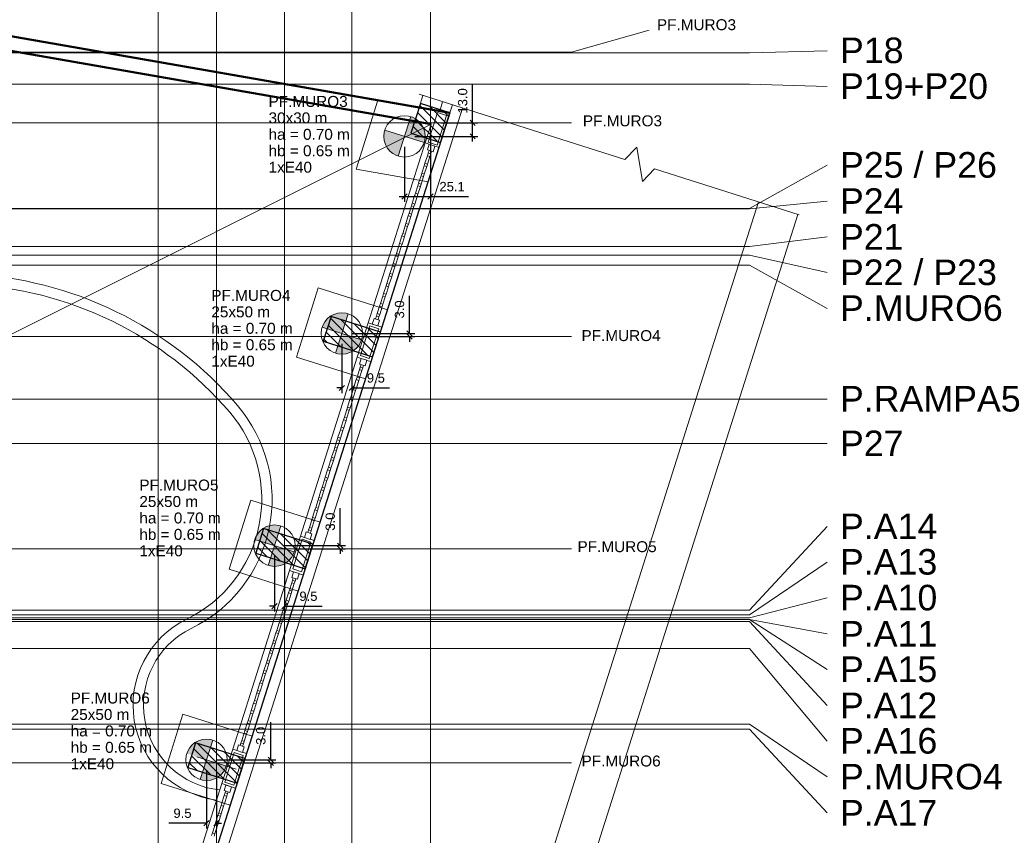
# Model space of a CAD drawing. Header units: millimetres. Extents: x 10 to 1250, y -62 to 528.
# Tile 59 of 256: x 121 to 140, y 26 to 42. Entities that reach past the tile are written whole.
import ezdxf

# ---------------------------------------------------------------- set-up
doc = ezdxf.new("R2010")
doc.units = ezdxf.units.MM
doc.header["$LTSCALE"] = 0.05
for name, color, linetype, lineweight in [('A-DETL-THIN', 151, 'Continuous', 18), ('A-WALL', 7, 'Continuous', 25), ('ARQ-ALV-REB', 7, 'Continuous', 18), ('LC-Eixos', 160, 'Continuous', 5), ('LC-Estacas dos blocos', 7, 'Continuous', 5), ('LC-Hachuras dos pilares', 9, 'Continuous', 5), ('LC-Seção das fundações', 7, 'Continuous', 5), ('LC-Seção dos pilares', 4, 'Continuous', 30), ('LC-Textos', 3, 'Continuous', 20)]:
    doc.layers.add(name, color=color, linetype=linetype, lineweight=lineweight)
doc.styles.add('Arial', font='arial.ttf')
doc.styles.get("Standard").update_dxf_attribs({"font": 'arial.ttf'})
doc.dimstyles.new('UM_50.000000', dxfattribs={"dimtxt": 0.18, "dimasz": 0.1, "dimexe": 0.1, "dimexo": 0.2, "dimgap": 0.1, "dimtad": 1, "dimdec": 1, "dimlfac": 50, "dimzin": 0, "dimdsep": 46, "dimtxsty": 'Standard', "dimblk": 'OBLIQUE', "dimcen": 0.09, "dimdle": 0.1, "dimadec": 1, "dimazin": 2, "dimtfac": 1, "dimtdec": 1, "dimtofl": 0, "dimtmove": 0, "dimatfit": 3, "dimldrblk": 'OBLIQUE', "dimfxl": 1, "dimtolj": 1, "dimarcsym": 1})
pattern_1 = [(135, (15.30388, 54.98977), (-0.08838835, -0.08838835), [])]

# ---------------------------------------------------------------- blocks, each defined once
blk = doc.blocks.new('001')
at = {"layer": 'A-DETL-THIN', "color": 254}
blk.add_line((27.7449, 5.5835), (14.02, -1.2862), dxfattribs=at)
at = {"layer": 'A-WALL', "color": 254, "lineweight": 50}
for p, q in [((27.9268, 5.6939), (18.3965, 7.3564)), ((18.3702, 7.2189), (27.7449, 5.5835))]:
    blk.add_line(p, q, dxfattribs=at)
at = {"layer": 'ARQ-ALV-REB', "color": 254}
for p, q in [((27.9268, 5.6939), (18.3965, 7.3564)), ((27.6284, 5.8725), (29.6159, 5.2417)), ((27.6651, 5.8608), (27.6286, 5.7459)), ((28.0463, 5.7398), (24.6044, -5.1061)), ((27.8557, 5.8003), (27.8274, 5.7112)), ((27.951, 5.7701), (27.9268, 5.6939)), ((25.2052, -2.8825), (27.9268, 5.6939)), ((27.716, 5.4098), (27.8068, 5.6958)), ((27.8068, 5.6958), (27.716, 5.4098)), ((27.8926, 5.6686), (27.8018, 5.3826)), ((27.8018, 5.3826), (27.8926, 5.6686)), ((27.8068, 5.6958), (27.8926, 5.6686)), ((27.8926, 5.6686), (27.8068, 5.6958)), ((27.821, 5.3603), (27.9268, 5.6939)), ((27.7449, 5.5835), (27.6875, 5.4026)), ((27.1363, 3.6655), (27.6875, 5.4026)), ((27.821, 5.3603), (27.2697, 3.6232)), ((27.6875, 5.4026), (27.727, 5.3901)), ((27.727, 5.3901), (27.7097, 5.3356)), ((27.7097, 5.3356), (27.7642, 5.3183)), ((27.8018, 5.3826), (27.716, 5.4098)), ((27.716, 5.4098), (27.8018, 5.3826)), ((27.7249, 5.3308), (27.7163, 5.3037)), ((27.7815, 5.3728), (27.727, 5.3901)), ((27.7642, 5.3183), (27.7815, 5.3728)), ((27.7821, 5.3726), (27.821, 5.3603)), ((29.6159, 5.2417), (29.7328, 5.362)), ((29.7328, 5.362), (29.785, 5.0307)), ((27.7086, 5.2795), (27.6855, 5.2069)), ((27.7163, 5.3037), (27.7086, 5.2795)), ((27.7086, 5.2795), (27.7328, 5.2718)), ((27.7097, 5.1992), (27.7328, 5.2718)), ((27.7405, 5.296), (27.7163, 5.3037)), ((27.7328, 5.2718), (27.7405, 5.296)), ((27.7405, 5.296), (27.7491, 5.3231)), ((27.6778, 5.1827), (27.6548, 5.11)), ((27.6855, 5.2069), (27.6778, 5.1827)), ((27.6778, 5.1827), (27.702, 5.175)), ((27.679, 5.1023), (27.702, 5.175)), ((27.7097, 5.1992), (27.6855, 5.2069)), ((27.702, 5.175), (27.7097, 5.1992)), ((29.785, 5.0307), (29.9019, 5.151)), ((29.9019, 5.151), (31.2998, 4.7074)), ((27.6471, 5.0858), (27.6241, 5.0132)), ((27.6548, 5.11), (27.6471, 5.0858)), ((27.6471, 5.0858), (27.6713, 5.0781)), ((27.6483, 5.0055), (27.6713, 5.0781)), ((27.679, 5.1023), (27.6548, 5.11)), ((27.6713, 5.0781), (27.679, 5.1023)), ((27.6164, 4.989), (27.5933, 4.9163)), ((27.6241, 5.0132), (27.6164, 4.989)), ((27.6164, 4.989), (27.6406, 4.9813)), ((27.6175, 4.9087), (27.6406, 4.9813)), ((27.6483, 5.0055), (27.6241, 5.0132)), ((27.6406, 4.9813), (27.6483, 5.0055)), ((27.5856, 4.8921), (27.5626, 4.8195)), ((27.5933, 4.9163), (27.5856, 4.8921)), ((27.5856, 4.8921), (27.6099, 4.8844)), ((27.5868, 4.8118), (27.6099, 4.8844)), ((27.6175, 4.9087), (27.5933, 4.9163)), ((27.6099, 4.8844), (27.6175, 4.9087)), ((27.4639, -6.0135), (30.9058, 4.8324)), ((27.5549, 4.7953), (27.5319, 4.7227)), ((27.5626, 4.8195), (27.5549, 4.7953)), ((27.5549, 4.7953), (27.5791, 4.7876)), ((27.5561, 4.715), (27.5791, 4.7876)), ((27.5868, 4.8118), (27.5626, 4.8195)), ((27.5791, 4.7876), (27.5868, 4.8118)), ((27.5242, 4.6984), (27.5011, 4.6258)), ((27.5319, 4.7227), (27.5242, 4.6984)), ((27.5242, 4.6984), (27.5484, 4.6908)), ((27.5253, 4.6181), (27.5484, 4.6908)), ((27.5561, 4.715), (27.5319, 4.7227)), ((27.5484, 4.6908), (27.5561, 4.715)), ((31.2871, 4.7114), (27.8452, -6.1345)), ((27.4934, 4.6016), (27.4704, 4.529)), ((27.5011, 4.6258), (27.4934, 4.6016)), ((27.4934, 4.6016), (27.5177, 4.5939)), ((27.4946, 4.5213), (27.5177, 4.5939)), ((27.5253, 4.6181), (27.5011, 4.6258)), ((27.5177, 4.5939), (27.5253, 4.6181)), ((27.4627, 4.5048), (27.4397, 4.4321)), ((27.4704, 4.529), (27.4627, 4.5048)), ((27.4627, 4.5048), (27.4869, 4.4971)), ((27.4639, 4.4245), (27.4869, 4.4971)), ((27.4946, 4.5213), (27.4704, 4.529)), ((27.4869, 4.4971), (27.4946, 4.5213)), ((27.432, 4.4079), (27.4089, 4.3353)), ((27.4397, 4.4321), (27.432, 4.4079)), ((27.432, 4.4079), (27.4562, 4.4002)), ((27.4331, 4.3276), (27.4562, 4.4002)), ((27.4639, 4.4245), (27.4397, 4.4321)), ((27.4562, 4.4002), (27.4639, 4.4245)), ((27.4013, 4.3111), (27.3782, 4.2385)), ((27.4089, 4.3353), (27.4013, 4.3111)), ((27.4013, 4.3111), (27.4255, 4.3034)), ((27.4024, 4.2308), (27.4255, 4.3034)), ((27.4331, 4.3276), (27.4089, 4.3353)), ((27.4255, 4.3034), (27.4331, 4.3276)), ((27.3705, 4.2142), (27.3475, 4.1416)), ((27.3782, 4.2385), (27.3705, 4.2142)), ((27.3705, 4.2142), (27.3947, 4.2066)), ((27.3717, 4.1339), (27.3947, 4.2066)), ((27.4024, 4.2308), (27.3782, 4.2385)), ((27.3947, 4.2066), (27.4024, 4.2308)), ((27.3398, 4.1174), (27.3167, 4.0448)), ((27.3475, 4.1416), (27.3398, 4.1174)), ((27.3398, 4.1174), (27.364, 4.1097)), ((27.3409, 4.0371), (27.364, 4.1097)), ((27.3717, 4.1339), (27.3475, 4.1416)), ((27.364, 4.1097), (27.3717, 4.1339)), ((27.3091, 4.0206), (27.286, 3.9479)), ((27.3167, 4.0448), (27.3091, 4.0206)), ((27.3091, 4.0206), (27.3333, 4.0129)), ((27.3102, 3.9402), (27.3333, 4.0129)), ((27.3409, 4.0371), (27.3167, 4.0448)), ((27.3333, 4.0129), (27.3409, 4.0371)), ((27.2783, 3.9237), (27.2553, 3.8511)), ((27.286, 3.9479), (27.2783, 3.9237)), ((27.2783, 3.9237), (27.3025, 3.916)), ((27.2795, 3.8434), (27.3025, 3.916)), ((27.3102, 3.9402), (27.286, 3.9479)), ((27.3025, 3.916), (27.3102, 3.9402)), ((27.2476, 3.8269), (27.2245, 3.7543)), ((27.2553, 3.8511), (27.2476, 3.8269)), ((27.2476, 3.8269), (27.2718, 3.8192)), ((27.2488, 3.7466), (27.2718, 3.8192)), ((27.2795, 3.8434), (27.2553, 3.8511)), ((27.2718, 3.8192), (27.2795, 3.8434)), ((27.2169, 3.73), (27.2083, 3.7029)), ((27.2245, 3.7543), (27.2169, 3.73)), ((27.2169, 3.73), (27.2411, 3.7224)), ((27.2488, 3.7466), (27.2245, 3.7543)), ((27.2325, 3.6953), (27.2411, 3.7224)), ((27.2411, 3.7224), (27.2488, 3.7466)), ((27.1363, 3.6655), (27.0304, 3.3319)), ((27.1526, 3.6344), (27.0619, 3.3484)), ((27.0619, 3.3484), (27.1526, 3.6344)), ((27.2697, 3.6232), (27.1363, 3.6655)), ((27.2384, 3.6071), (27.1526, 3.6344)), ((27.1526, 3.6344), (27.2384, 3.6071)), ((27.1638, 3.2896), (27.2697, 3.6232)), ((27.1931, 3.7077), (27.1758, 3.6533)), ((27.1758, 3.6533), (27.2303, 3.636)), ((27.2476, 3.6905), (27.1931, 3.7077)), ((27.2303, 3.636), (27.2476, 3.6905)), ((27.1476, 3.3212), (27.2384, 3.6071)), ((27.2384, 3.6071), (27.1476, 3.3212)), ((26.4822, 1.6043), (27.0304, 3.3319)), ((27.0304, 3.3319), (27.0699, 3.3194)), ((27.0619, 3.3484), (27.1476, 3.3212)), ((27.1476, 3.3212), (27.0619, 3.3484)), ((27.1638, 3.2896), (26.6156, 1.562)), ((27.0605, 3.2373), (27.0528, 3.213)), ((27.0705, 3.3212), (27.0532, 3.2668)), ((27.0532, 3.2668), (27.1077, 3.2495)), ((27.0683, 3.262), (27.0605, 3.2373)), ((27.0847, 3.2296), (27.0605, 3.2373)), ((27.1249, 3.304), (27.0705, 3.3212)), ((27.0847, 3.2296), (27.0925, 3.2543)), ((27.1077, 3.2495), (27.1249, 3.304)), ((27.1244, 3.3021), (27.1638, 3.2896)), ((27.0297, 3.1404), (27.0221, 3.1162)), ((27.0528, 3.213), (27.0297, 3.1404)), ((27.054, 3.1327), (27.0297, 3.1404)), ((27.0528, 3.213), (27.077, 3.2054)), ((27.054, 3.1327), (27.077, 3.2054)), ((27.077, 3.2054), (27.0847, 3.2296)), ((26.999, 3.0436), (26.9913, 3.0194)), ((27.0221, 3.1162), (26.999, 3.0436)), ((27.0232, 3.0359), (26.999, 3.0436)), ((27.0221, 3.1162), (27.0463, 3.1085)), ((27.0232, 3.0359), (27.0463, 3.1085)), ((27.0463, 3.1085), (27.054, 3.1327)), ((26.9913, 3.0194), (26.9683, 2.9467)), ((26.9913, 3.0194), (27.0155, 3.0117)), ((26.9925, 2.9391), (27.0155, 3.0117)), ((27.0155, 3.0117), (27.0232, 3.0359)), ((26.9606, 2.9225), (26.9376, 2.8499)), ((26.9683, 2.9467), (26.9606, 2.9225)), ((26.9606, 2.9225), (26.9848, 2.9148)), ((26.9618, 2.8422), (26.9848, 2.9148)), ((26.9925, 2.9391), (26.9683, 2.9467)), ((26.9848, 2.9148), (26.9925, 2.9391)), ((26.9299, 2.8257), (26.9068, 2.7531)), ((26.9376, 2.8499), (26.9299, 2.8257)), ((26.9299, 2.8257), (26.9541, 2.818)), ((26.931, 2.7454), (26.9541, 2.818)), ((26.9618, 2.8422), (26.9376, 2.8499)), ((26.9541, 2.818), (26.9618, 2.8422)), ((26.8991, 2.7288), (26.8761, 2.6562)), ((26.9068, 2.7531), (26.8991, 2.7288)), ((26.8991, 2.7288), (26.9233, 2.7212)), ((26.9003, 2.6485), (26.9233, 2.7212)), ((26.931, 2.7454), (26.9068, 2.7531)), ((26.9233, 2.7212), (26.931, 2.7454)), ((26.8684, 2.632), (26.8454, 2.5594)), ((26.8761, 2.6562), (26.8684, 2.632)), ((26.8684, 2.632), (26.8926, 2.6243)), ((26.8696, 2.5517), (26.8926, 2.6243)), ((26.9003, 2.6485), (26.8761, 2.6562)), ((26.8926, 2.6243), (26.9003, 2.6485)), ((26.8377, 2.5352), (26.8146, 2.4625)), ((26.8454, 2.5594), (26.8377, 2.5352)), ((26.8377, 2.5352), (26.8619, 2.5275)), ((26.8388, 2.4548), (26.8619, 2.5275)), ((26.8696, 2.5517), (26.8454, 2.5594)), ((26.8619, 2.5275), (26.8696, 2.5517)), ((26.8069, 2.4383), (26.7839, 2.3657)), ((26.8146, 2.4625), (26.8069, 2.4383)), ((26.8069, 2.4383), (26.8312, 2.4306)), ((26.8081, 2.358), (26.8312, 2.4306)), ((26.8388, 2.4548), (26.8146, 2.4625)), ((26.8312, 2.4306), (26.8388, 2.4548)), ((26.7762, 2.3415), (26.7532, 2.2689)), ((26.7839, 2.3657), (26.7762, 2.3415)), ((26.7762, 2.3415), (26.8004, 2.3338)), ((26.7774, 2.2612), (26.8004, 2.3338)), ((26.8081, 2.358), (26.7839, 2.3657)), ((26.8004, 2.3338), (26.8081, 2.358)), ((26.7455, 2.2446), (26.7224, 2.172)), ((26.7532, 2.2689), (26.7455, 2.2446)), ((26.7455, 2.2446), (26.7697, 2.237)), ((26.7466, 2.1643), (26.7697, 2.237)), ((26.7774, 2.2612), (26.7532, 2.2689)), ((26.7697, 2.237), (26.7774, 2.2612)), ((26.7147, 2.1478), (26.6917, 2.0752)), ((26.7224, 2.172), (26.7147, 2.1478)), ((26.7147, 2.1478), (26.739, 2.1401)), ((26.7159, 2.0675), (26.739, 2.1401)), ((26.7466, 2.1643), (26.7224, 2.172)), ((26.739, 2.1401), (26.7466, 2.1643)), ((26.684, 2.051), (26.661, 1.9783)), ((26.6917, 2.0752), (26.684, 2.051)), ((26.684, 2.051), (26.7082, 2.0433)), ((26.6852, 1.9706), (26.7082, 2.0433)), ((26.7159, 2.0675), (26.6917, 2.0752)), ((26.7082, 2.0433), (26.7159, 2.0675)), ((26.6533, 1.9541), (26.6302, 1.8815)), ((26.661, 1.9783), (26.6533, 1.9541)), ((26.6533, 1.9541), (26.6775, 1.9464)), ((26.6544, 1.8738), (26.6775, 1.9464)), ((26.6852, 1.9706), (26.661, 1.9783)), ((26.6775, 1.9464), (26.6852, 1.9706)), ((26.6226, 1.8573), (26.5995, 1.7846)), ((26.6302, 1.8815), (26.6226, 1.8573)), ((26.6226, 1.8573), (26.6468, 1.8496)), ((26.6237, 1.777), (26.6468, 1.8496)), ((26.6544, 1.8738), (26.6302, 1.8815)), ((26.6468, 1.8496), (26.6544, 1.8738)), ((26.5918, 1.7604), (26.5688, 1.6878)), ((26.5995, 1.7846), (26.5918, 1.7604)), ((26.5918, 1.7604), (26.616, 1.7528)), ((26.593, 1.6801), (26.616, 1.7528)), ((26.6237, 1.777), (26.5995, 1.7846)), ((26.616, 1.7528), (26.6237, 1.777)), ((26.5381, 1.6437), (26.5208, 1.5892)), ((26.5926, 1.6264), (26.5381, 1.6437)), ((26.5611, 1.6636), (26.5532, 1.6389)), ((26.5688, 1.6878), (26.5611, 1.6636)), ((26.5611, 1.6636), (26.5853, 1.6559)), ((26.593, 1.6801), (26.5688, 1.6878)), ((26.5753, 1.5719), (26.5926, 1.6264)), ((26.5775, 1.6312), (26.5853, 1.6559)), ((26.5853, 1.6559), (26.593, 1.6801)), ((26.4822, 1.6043), (26.3763, 1.2707)), ((26.4984, 1.5729), (26.4077, 1.287)), ((26.4077, 1.287), (26.4984, 1.5729)), ((26.5216, 1.5918), (26.4822, 1.6043)), ((26.4935, 1.2598), (26.5842, 1.5457)), ((26.5842, 1.5457), (26.4935, 1.2598)), ((26.5842, 1.5457), (26.4984, 1.5729)), ((26.4984, 1.5729), (26.5842, 1.5457)), ((26.5097, 1.2284), (26.6156, 1.562)), ((26.5208, 1.5892), (26.5753, 1.5719)), ((26.6156, 1.562), (26.5761, 1.5745)), ((25.8288, -0.4545), (26.3763, 1.2707)), ((26.3763, 1.2707), (26.4158, 1.2582)), ((26.416, 1.259), (26.3987, 1.2045)), ((26.4077, 1.287), (26.4935, 1.2598)), ((26.4935, 1.2598), (26.4077, 1.287)), ((26.4705, 1.2417), (26.416, 1.259)), ((26.4532, 1.1872), (26.4705, 1.2417)), ((26.4702, 1.2409), (26.5097, 1.2284)), ((26.5097, 1.2284), (25.9622, -0.4969)), ((26.3991, 1.1532), (26.3761, 1.0806)), ((26.3987, 1.2045), (26.4532, 1.1872)), ((26.4068, 1.1774), (26.3991, 1.1532)), ((26.3991, 1.1532), (26.4233, 1.1455)), ((26.4003, 1.0729), (26.4233, 1.1455)), ((26.4139, 1.1997), (26.4068, 1.1774)), ((26.431, 1.1697), (26.4068, 1.1774)), ((26.4233, 1.1455), (26.431, 1.1697)), ((26.431, 1.1697), (26.4381, 1.192)), ((26.3684, 1.0563), (26.3453, 0.9837)), ((26.3761, 1.0806), (26.3684, 1.0563)), ((26.3684, 1.0563), (26.3926, 1.0487)), ((26.3695, 0.976), (26.3926, 1.0487)), ((26.4003, 1.0729), (26.3761, 1.0806)), ((26.3926, 1.0487), (26.4003, 1.0729)), ((26.3376, 0.9595), (26.3146, 0.8869)), ((26.3453, 0.9837), (26.3376, 0.9595)), ((26.3376, 0.9595), (26.3619, 0.9518)), ((26.3388, 0.8792), (26.3619, 0.9518)), ((26.3695, 0.976), (26.3453, 0.9837)), ((26.3619, 0.9518), (26.3695, 0.976)), ((26.3069, 0.8627), (26.2839, 0.79)), ((26.3146, 0.8869), (26.3069, 0.8627)), ((26.3069, 0.8627), (26.3311, 0.855)), ((26.3388, 0.8792), (26.3146, 0.8869)), ((26.3311, 0.855), (26.3388, 0.8792)), ((26.2762, 0.7658), (26.2531, 0.6932)), ((26.2839, 0.79), (26.2762, 0.7658)), ((26.2762, 0.7658), (26.3004, 0.7581)), ((26.3081, 0.7823), (26.2839, 0.79)), ((26.3004, 0.7581), (26.3081, 0.7823)), ((26.3081, 0.7823), (26.3311, 0.855)), ((26.2455, 0.669), (26.2224, 0.5963)), ((26.2531, 0.6932), (26.2455, 0.669)), ((26.2455, 0.669), (26.2697, 0.6613)), ((26.2773, 0.6855), (26.2531, 0.6932)), ((26.2697, 0.6613), (26.2773, 0.6855)), ((26.2773, 0.6855), (26.3004, 0.7581)), ((26.2147, 0.5721), (26.1917, 0.4995)), ((26.2224, 0.5963), (26.2147, 0.5721)), ((26.2147, 0.5721), (26.2389, 0.5645)), ((26.2466, 0.5887), (26.2224, 0.5963)), ((26.2389, 0.5645), (26.2466, 0.5887)), ((26.2466, 0.5887), (26.2697, 0.6613)), ((26.1917, 0.4995), (26.184, 0.4753)), ((26.2159, 0.4918), (26.1917, 0.4995)), ((26.2082, 0.4676), (26.2159, 0.4918)), ((26.2159, 0.4918), (26.2389, 0.5645)), ((26.1609, 0.4027), (26.1533, 0.3785)), ((26.184, 0.4753), (26.1609, 0.4027)), ((26.1852, 0.395), (26.1609, 0.4027)), ((26.1775, 0.3708), (26.1852, 0.395)), ((26.184, 0.4753), (26.2082, 0.4676)), ((26.1852, 0.395), (26.2082, 0.4676)), ((26.1302, 0.3058), (26.1225, 0.2816)), ((26.1533, 0.3785), (26.1302, 0.3058)), ((26.1544, 0.2981), (26.1302, 0.3058)), ((26.1467, 0.2739), (26.1544, 0.2981)), ((26.1533, 0.3785), (26.1775, 0.3708)), ((26.1544, 0.2981), (26.1775, 0.3708)), ((26.0995, 0.209), (26.0918, 0.1848)), ((26.1225, 0.2816), (26.0995, 0.209)), ((26.1237, 0.2013), (26.0995, 0.209)), ((26.116, 0.1771), (26.1237, 0.2013)), ((26.1225, 0.2816), (26.1467, 0.2739)), ((26.1237, 0.2013), (26.1467, 0.2739)), ((26.0687, 0.1121), (26.0611, 0.0879)), ((26.0918, 0.1848), (26.0687, 0.1121)), ((26.093, 0.1045), (26.0687, 0.1121)), ((26.0853, 0.0803), (26.093, 0.1045)), ((26.0918, 0.1848), (26.116, 0.1771)), ((26.093, 0.1045), (26.116, 0.1771)), ((26.038, 0.0153), (26.0303, -0.0089)), ((26.0611, 0.0879), (26.038, 0.0153)), ((26.0622, 0.0076), (26.038, 0.0153)), ((26.0545, -0.0166), (26.0622, 0.0076)), ((26.0611, 0.0879), (26.0853, 0.0803)), ((26.0622, 0.0076), (26.0853, 0.0803)), ((26.0073, -0.0815), (25.9996, -0.1057)), ((26.0303, -0.0089), (26.0073, -0.0815)), ((26.0315, -0.0892), (26.0073, -0.0815)), ((26.0238, -0.1134), (26.0315, -0.0892)), ((26.0303, -0.0089), (26.0545, -0.0166)), ((26.0315, -0.0892), (26.0545, -0.0166)), ((25.9765, -0.1784), (25.9689, -0.2026)), ((25.9996, -0.1057), (25.9765, -0.1784)), ((26.0008, -0.1861), (25.9765, -0.1784)), ((25.9931, -0.2103), (26.0008, -0.1861)), ((25.9996, -0.1057), (26.0238, -0.1134)), ((26.0008, -0.1861), (26.0238, -0.1134)), ((25.9458, -0.2752), (25.9381, -0.2994)), ((25.9689, -0.2026), (25.9458, -0.2752)), ((25.97, -0.2829), (25.9458, -0.2752)), ((25.9623, -0.3071), (25.97, -0.2829)), ((25.9689, -0.2026), (25.9931, -0.2103)), ((25.97, -0.2829), (25.9931, -0.2103)), ((25.9151, -0.3721), (25.9074, -0.3963)), ((25.9381, -0.2994), (25.9151, -0.3721)), ((25.9393, -0.3797), (25.9151, -0.3721)), ((25.9316, -0.404), (25.9393, -0.3797)), ((25.9381, -0.2994), (25.9623, -0.3071)), ((25.9393, -0.3797), (25.9623, -0.3071)), ((25.8288, -0.4545), (25.7229, -0.7881)), ((25.8683, -0.467), (25.8288, -0.4545)), ((25.8852, -0.4138), (25.8679, -0.4683)), ((25.8679, -0.4683), (25.9224, -0.4856)), ((25.9397, -0.4311), (25.8852, -0.4138)), ((25.9074, -0.3963), (25.9003, -0.4186)), ((25.9074, -0.3963), (25.9316, -0.404)), ((25.9224, -0.4856), (25.9397, -0.4311)), ((25.9245, -0.4263), (25.9316, -0.404)), ((25.8442, -0.4885), (25.7535, -0.7745)), ((25.7535, -0.7745), (25.8442, -0.4885)), ((25.8393, -0.8017), (25.93, -0.5157)), ((25.93, -0.5157), (25.8393, -0.8017)), ((25.93, -0.5157), (25.8442, -0.4885)), ((25.8442, -0.4885), (25.93, -0.5157)), ((25.8564, -0.8305), (25.9622, -0.4969)), ((25.9622, -0.4969), (25.9228, -0.4843)), ((25.1784, -2.5039), (25.7229, -0.7881)), ((25.8564, -0.8305), (25.3119, -2.5463)), ((25.7229, -0.7881), (25.8564, -0.8305)), ((25.7623, -0.8012), (25.745, -0.8557)), ((25.745, -0.8557), (25.7994, -0.8729)), ((25.7535, -0.7745), (25.8393, -0.8017)), ((25.8393, -0.8017), (25.7535, -0.7745)), ((25.8167, -0.8185), (25.7623, -0.8012)), ((25.7994, -0.8729), (25.8167, -0.8185)), ((25.7472, -0.901), (25.7242, -0.9736)), ((25.7549, -0.8768), (25.7472, -0.901)), ((25.7472, -0.901), (25.7714, -0.9087)), ((25.7484, -0.9813), (25.7714, -0.9087)), ((25.7601, -0.8605), (25.7549, -0.8768)), ((25.7791, -0.8845), (25.7549, -0.8768)), ((25.7714, -0.9087), (25.7791, -0.8845)), ((25.7791, -0.8845), (25.7843, -0.8681)), ((25.7165, -0.9979), (25.6934, -1.0705)), ((25.7242, -0.9736), (25.7165, -0.9979)), ((25.7165, -0.9979), (25.7407, -1.0055)), ((25.7177, -1.0782), (25.7407, -1.0055)), ((25.7484, -0.9813), (25.7242, -0.9736)), ((25.7407, -1.0055), (25.7484, -0.9813)), ((25.6858, -1.0947), (25.6627, -1.1673)), ((25.6934, -1.0705), (25.6858, -1.0947)), ((25.6858, -1.0947), (25.71, -1.1024)), ((25.6869, -1.175), (25.71, -1.1024)), ((25.7177, -1.0782), (25.6934, -1.0705)), ((25.71, -1.1024), (25.7177, -1.0782)), ((25.655, -1.1915), (25.632, -1.2642)), ((25.6627, -1.1673), (25.655, -1.1915)), ((25.655, -1.1915), (25.6792, -1.1992)), ((25.6562, -1.2718), (25.6792, -1.1992)), ((25.6869, -1.175), (25.6627, -1.1673)), ((25.6792, -1.1992), (25.6869, -1.175)), ((25.632, -1.2642), (25.6243, -1.2884)), ((25.6562, -1.2718), (25.632, -1.2642)), ((25.6485, -1.2961), (25.6562, -1.2718))]:
    blk.add_line(p, q, dxfattribs=at)
for centre, radius, start, end in [((23.1101, 0.5036), 3.6368, 40.50294, 87.49706), ((23.1101, 0.5036), 3.5368, 40.50294, 87.49706), ((24.8173, 1.9618), 1.3916, 296.04516, 40.50294), ((24.8173, 1.9618), 1.2916, 296.04516, 40.50294), ((25.7904, -0.0293), 0.9246, 116.04516, 262.68986), ((25.7904, -0.0293), 0.8246, 116.04516, 263.95484)]:
    blk.add_arc(centre, radius, start, end, dxfattribs=at)
blk = doc.blocks.new('_Oblique')
at = {"color": 0, "linetype": 'ByBlock', "lineweight": -2}
blk.add_line((-0.5, -0.5), (0.5, 0.5), dxfattribs=at)
blk = doc.blocks.new('*D3998')
at = {"color": 0, "lineweight": -2, "ltscale": 0.05, "transparency": 16777216}
for p, q in [((124.527, 27.272), (124.527, 26.147)), ((124.717, 27.212), (124.717, 26.147)), ((124.527, 26.247), (123.798, 26.247)), ((124.717, 26.247), (124.817, 26.247))]:
    blk.add_line(p, q, dxfattribs=at)
at = {"layer": 'Defpoints', "color": 0, "ltscale": 0.05, "transparency": 16777216}
for p in [(124.527, 27.472), (124.717, 27.412), (124.527, 26.247)]:
    blk.add_point(p, dxfattribs=at)
at = {"color": 0, "lineweight": -2, "ltscale": 0.05, "transparency": 16777216, "xscale": 0.1, "yscale": 0.1, "zscale": 0.1}
blk.add_blockref('_Oblique', (124.527, 26.247), dxfattribs=at)
at = {"color": 0, "lineweight": -2, "ltscale": 0.05, "transparency": 16777216, "xscale": 0.1, "yscale": 0.1, "zscale": 0.1, "rotation": 180}
blk.add_blockref('_Oblique', (124.717, 26.247), dxfattribs=at)
at = {"color": 0, "ltscale": 0.05, "transparency": 16777216, "insert": (124.062, 26.439), "char_height": 0.18, "attachment_point": 5}
blk.add_mtext('\\A1;9.5', dxfattribs=at)
blk = doc.blocks.new('*D3999')
at = {"color": 0, "lineweight": -2, "ltscale": 0.05, "transparency": 16777216}
for p, q in [((125.768, 27.472), (125.768, 28.199)), ((124.727, 27.472), (125.868, 27.472)), ((124.917, 27.412), (125.868, 27.412)), ((125.768, 27.412), (125.768, 27.312))]:
    blk.add_line(p, q, dxfattribs=at)
at = {"layer": 'Defpoints', "color": 0, "ltscale": 0.05, "transparency": 16777216}
for p in [(124.527, 27.472), (124.717, 27.412), (125.768, 27.472)]:
    blk.add_point(p, dxfattribs=at)
at = {"color": 0, "lineweight": -2, "ltscale": 0.05, "transparency": 16777216, "xscale": 0.1, "yscale": 0.1, "zscale": 0.1}
for p, rotation in [((125.768, 27.472), 270), ((125.768, 27.412), 90)]:
    blk.add_blockref('_Oblique', p, dxfattribs=dict(at, rotation=rotation))
at = {"color": 0, "ltscale": 0.05, "transparency": 16777216, "insert": (125.576, 27.936), "char_height": 0.18, "attachment_point": 5, "rotation": 90}
blk.add_mtext('\\A1;3.0', dxfattribs=at)
blk = doc.blocks.new('*D4000')
at = {"color": 0, "lineweight": -2, "ltscale": 0.05, "transparency": 16777216}
for p, q in [((127.109, 31.611), (127.109, 32.338)), ((126.04, 31.611), (127.209, 31.611)), ((126.231, 31.551), (127.209, 31.551)), ((127.109, 31.551), (127.109, 31.451))]:
    blk.add_line(p, q, dxfattribs=at)
at = {"layer": 'Defpoints', "color": 0, "ltscale": 0.05, "transparency": 16777216}
for p in [(125.84, 31.611), (127.109, 31.611), (126.031, 31.551)]:
    blk.add_point(p, dxfattribs=at)
at = {"color": 0, "lineweight": -2, "ltscale": 0.05, "transparency": 16777216, "xscale": 0.1, "yscale": 0.1, "zscale": 0.1}
for p, rotation in [((127.109, 31.611), 270), ((127.109, 31.551), 90)]:
    blk.add_blockref('_Oblique', p, dxfattribs=dict(at, rotation=rotation))
at = {"color": 0, "ltscale": 0.05, "transparency": 16777216, "insert": (126.917, 32.075), "char_height": 0.18, "attachment_point": 5, "rotation": 90}
blk.add_mtext('\\A1;3.0', dxfattribs=at)
blk = doc.blocks.new('*D4001')
at = {"color": 0, "lineweight": -2, "ltscale": 0.05, "transparency": 16777216}
for p, q in [((125.84, 31.411), (125.84, 30.34)), ((126.031, 31.351), (126.031, 30.34)), ((125.84, 30.44), (125.74, 30.44)), ((126.031, 30.44), (126.76, 30.44))]:
    blk.add_line(p, q, dxfattribs=at)
at = {"layer": 'Defpoints', "color": 0, "ltscale": 0.05, "transparency": 16777216}
for p in [(125.84, 31.611), (126.031, 31.551), (126.031, 30.44)]:
    blk.add_point(p, dxfattribs=at)
at = {"color": 0, "lineweight": -2, "ltscale": 0.05, "transparency": 16777216, "xscale": 0.1, "yscale": 0.1, "zscale": 0.1}
blk.add_blockref('_Oblique', (125.84, 30.44), dxfattribs=at)
at = {"color": 0, "lineweight": -2, "ltscale": 0.05, "transparency": 16777216, "xscale": 0.1, "yscale": 0.1, "zscale": 0.1, "rotation": 180}
blk.add_blockref('_Oblique', (126.031, 30.44), dxfattribs=at)
at = {"color": 0, "ltscale": 0.05, "transparency": 16777216, "insert": (126.495, 30.632), "char_height": 0.18, "attachment_point": 5}
blk.add_mtext('\\A1;9.5', dxfattribs=at)
blk = doc.blocks.new('*D4002')
at = {"color": 0, "lineweight": -2, "ltscale": 0.05, "transparency": 16777216}
for p, q in [((127.141, 35.512), (127.141, 34.559)), ((127.332, 35.452), (127.332, 34.559)), ((127.141, 34.659), (127.041, 34.659)), ((127.332, 34.659), (128.061, 34.659))]:
    blk.add_line(p, q, dxfattribs=at)
at = {"layer": 'Defpoints', "color": 0, "ltscale": 0.05, "transparency": 16777216}
for p in [(127.141, 35.712), (127.332, 35.652), (127.332, 34.659)]:
    blk.add_point(p, dxfattribs=at)
at = {"color": 0, "lineweight": -2, "ltscale": 0.05, "transparency": 16777216, "xscale": 0.1, "yscale": 0.1, "zscale": 0.1}
blk.add_blockref('_Oblique', (127.141, 34.659), dxfattribs=at)
at = {"color": 0, "lineweight": -2, "ltscale": 0.05, "transparency": 16777216, "xscale": 0.1, "yscale": 0.1, "zscale": 0.1, "rotation": 180}
blk.add_blockref('_Oblique', (127.332, 34.659), dxfattribs=at)
at = {"color": 0, "ltscale": 0.05, "transparency": 16777216, "insert": (127.797, 34.851), "char_height": 0.18, "attachment_point": 5}
blk.add_mtext('\\A1;9.5', dxfattribs=at)
blk = doc.blocks.new('*D4003')
at = {"color": 0, "lineweight": -2, "ltscale": 0.05, "transparency": 16777216}
for p, q in [((128.447, 35.712), (128.447, 36.439)), ((127.342, 35.712), (128.547, 35.712)), ((127.532, 35.652), (128.547, 35.652)), ((128.447, 35.652), (128.447, 35.552))]:
    blk.add_line(p, q, dxfattribs=at)
at = {"layer": 'Defpoints', "color": 0, "ltscale": 0.05, "transparency": 16777216}
for p in [(127.142, 35.712), (127.332, 35.652), (128.447, 35.712)]:
    blk.add_point(p, dxfattribs=at)
at = {"color": 0, "lineweight": -2, "ltscale": 0.05, "transparency": 16777216, "xscale": 0.1, "yscale": 0.1, "zscale": 0.1}
for p, rotation in [((128.447, 35.712), 270), ((128.447, 35.652), 90)]:
    blk.add_blockref('_Oblique', p, dxfattribs=dict(at, rotation=rotation))
at = {"color": 0, "ltscale": 0.05, "transparency": 16777216, "insert": (128.255, 36.176), "char_height": 0.18, "attachment_point": 5, "rotation": 90}
blk.add_mtext('\\A1;3.0', dxfattribs=at)
blk = doc.blocks.new('*D4004')
at = {"color": 0, "lineweight": -2, "ltscale": 0.05, "transparency": 16777216}
for p, q in [((128.852, 39.581), (128.852, 38.257)), ((128.35, 39.32), (128.35, 38.257)), ((128.25, 38.357), (128.852, 38.357)), ((128.852, 38.357), (129.588, 38.357))]:
    blk.add_line(p, q, dxfattribs=at)
at = {"layer": 'Defpoints', "color": 0, "ltscale": 0.05, "transparency": 16777216}
for p in [(128.852, 39.781), (128.35, 39.52), (128.852, 38.357)]:
    blk.add_point(p, dxfattribs=at)
at = {"color": 0, "lineweight": -2, "ltscale": 0.05, "transparency": 16777216, "xscale": 0.1, "yscale": 0.1, "zscale": 0.1, "rotation": 180}
blk.add_blockref('_Oblique', (128.35, 38.357), dxfattribs=at)
at = {"color": 0, "lineweight": -2, "ltscale": 0.05, "transparency": 16777216, "xscale": 0.1, "yscale": 0.1, "zscale": 0.1}
blk.add_blockref('_Oblique', (128.852, 38.357), dxfattribs=at)
at = {"color": 0, "ltscale": 0.05, "transparency": 16777216, "insert": (129.27, 38.549), "char_height": 0.18, "attachment_point": 5}
blk.add_mtext('\\A1;25.1', dxfattribs=at)
blk = doc.blocks.new('*D4005')
at = {"color": 0, "lineweight": -2, "ltscale": 0.05, "transparency": 16777216}
for p, q in [((129.666, 39.781), (129.666, 40.531)), ((129.052, 39.781), (129.766, 39.781)), ((129.666, 39.42), (129.666, 39.781)), ((128.55, 39.52), (129.766, 39.52))]:
    blk.add_line(p, q, dxfattribs=at)
at = {"layer": 'Defpoints', "color": 0, "ltscale": 0.05, "transparency": 16777216}
for p in [(128.852, 39.781), (129.666, 39.781), (128.35, 39.52)]:
    blk.add_point(p, dxfattribs=at)
at = {"color": 0, "lineweight": -2, "ltscale": 0.05, "transparency": 16777216, "xscale": 0.1, "yscale": 0.1, "zscale": 0.1}
for p, rotation in [((129.666, 39.781), 90), ((129.666, 39.52), 270)]:
    blk.add_blockref('_Oblique', p, dxfattribs=dict(at, rotation=rotation))
at = {"color": 0, "ltscale": 0.05, "transparency": 16777216, "insert": (129.474, 40.206), "char_height": 0.18, "attachment_point": 5, "rotation": 90}
blk.add_mtext('\\A1;13.0', dxfattribs=at)

msp = doc.modelspace()

# ---------------------------------------------------------------- hatches: boundary and pattern name
at = {"layer": 'LC-Estacas dos blocos', "linetype": 'Continuous'}
for points in [[(128.75, 39.5202), (128.7364, 39.6237), (128.6964, 39.7202), (128.6328, 39.803), (128.55, 39.8666), (128.4703, 39.8996), (128.35, 39.5202), (128.7294, 39.3998), (128.7364, 39.4167), (128.75, 39.5202)], [(128.15, 39.1738), (128.2296, 39.1408), (128.35, 39.5202), (127.9706, 39.6406), (127.9636, 39.6237), (127.95, 39.5202), (127.9636, 39.4167), (128.0036, 39.3202), (128.0671, 39.2374), (128.15, 39.1738)], [(126.762, 35.8325), (127.1414, 35.7121), (127.2618, 36.0915), (127.2449, 36.0985), (127.1414, 36.1121), (127.0379, 36.0985), (126.9414, 36.0585), (126.8586, 35.995), (126.795, 35.9121), (126.762, 35.8325)], [(127.3414, 35.3657), (127.4243, 35.4293), (127.4878, 35.5121), (127.5208, 35.5918), (127.1414, 35.7121), (127.0211, 35.3327), (127.0379, 35.3257), (127.1414, 35.3121), (127.2449, 35.3257), (127.3414, 35.3657)], [(125.4606, 31.7314), (125.84, 31.611), (125.9604, 31.9904), (125.9436, 31.9974), (125.84, 32.011), (125.7365, 31.9974), (125.64, 31.9574), (125.5572, 31.8939), (125.4936, 31.811), (125.4606, 31.7314)], [(126.04, 31.2646), (126.1229, 31.3282), (126.1865, 31.411), (126.2194, 31.4907), (125.84, 31.611), (125.7197, 31.2316), (125.7365, 31.2247), (125.84, 31.211), (125.9436, 31.2247), (126.04, 31.2646)], [(124.1472, 27.5928), (124.5266, 27.4724), (124.647, 27.8518), (124.6302, 27.8588), (124.5266, 27.8724), (124.4231, 27.8588), (124.3266, 27.8188), (124.2438, 27.7553), (124.1802, 27.6724), (124.1472, 27.5928)], [(124.7266, 27.126), (124.8095, 27.1896), (124.8731, 27.2724), (124.906, 27.3521), (124.5266, 27.4724), (124.4063, 27.093), (124.4231, 27.0861), (124.5266, 27.0724), (124.6302, 27.0861), (124.7266, 27.126)]]:
    msp.add_hatch(color=256, dxfattribs=at).paths.add_polyline_path(points)
at = {"layer": 'LC-Hachuras dos pilares', "linetype": 'Continuous'}
h = msp.add_hatch(dxfattribs=at)
h.set_pattern_fill('ANSI31', color=256, angle=90, style=0)
h.set_pattern_definition(pattern_1)
h.paths.add_polyline_path([(128.4755, 39.5853), (129.0475, 39.4039), (129.2289, 39.9758), (128.657, 40.1572), (128.4755, 39.5853)])
h = msp.add_hatch(dxfattribs=at)
h.set_pattern_fill('ANSI31', color=256, angle=90, style=0)
h.set_pattern_definition(pattern_1)
h.paths.add_polyline_path([(126.9313, 36.0414), (126.7801, 35.5648), (127.7333, 35.2625), (127.8845, 35.7391), (126.9313, 36.0414)])
h = msp.add_hatch(dxfattribs=at)
h.set_pattern_fill('ANSI31', color=256, angle=90, style=0)
h.set_pattern_definition(pattern_1)
h.paths.add_polyline_path([(125.6297, 31.94), (125.4785, 31.4634), (126.4317, 31.1611), (126.5829, 31.6377), (125.6297, 31.94)])
h = msp.add_hatch(dxfattribs=at)
h.set_pattern_fill('ANSI31', color=256, angle=90, style=0)
h.set_pattern_definition(pattern_1)
h.paths.add_polyline_path([(124.3163, 27.8014), (124.1651, 27.3248), (125.1183, 27.0225), (125.2695, 27.4991), (124.3163, 27.8014)])

# ---------------------------------------------------------------- linework, layer by layer
at = {"color": 12, "ltscale": 0.05}
msp.add_lwpolyline([(15.3039, 54.9898), (22.9229, 54.8338), (23.1787, 46.2166), (35.8031, 46.349), (35.8038, 57.1232), (43.3297, 56.8524), (45.9634, 56.6271), (63.3939, 53.0092), (79.7234, 49.6198), (93.3669, 46.7879), (110.3935, 43.2613), (129.2288, 39.9755), (123.7854, 22.8227), (95.1013, 26.4892), (95.1262, 26.6876), (84.3797, 28.0388), (63.5831, 28.1077), (47.4757, 28.1064), (23.1787, 27.8194), (15.8865, 27.9118), (15.3039, 54.9898)], dxfattribs=at)
at = {"layer": 'LC-Eixos'}
for p, q in [((123.5906, 59.3439), (123.5906, 23.0158)), ((124.7173, 59.3439), (124.7173, 23.0158)), ((126.0307, 59.3439), (126.0307, 23.0158)), ((127.3323, 59.3439), (127.3323, 23.0158)), ((128.8522, 59.3439), (128.8522, 23.0158)), ((131.5774, 41.1456), (133.0774, 41.5755)), ((11.8229, 41.1318), (135.0142, 41.1318)), ((13.6039, 41.1456), (131.5774, 41.1456)), ((135.0142, 41.1318), (136.5142, 41.1757)), ((11.8229, 40.5278), (135.0142, 40.5278)), ((135.0142, 40.5278), (136.5142, 40.4838)), ((11.8229, 39.7805), (131.5774, 39.7805)), ((135.0142, 38.1278), (136.5142, 38.9622)), ((135.0142, 38.1178), (136.5142, 38.2704)), ((11.8229, 38.1278), (135.0142, 38.1278)), ((11.8229, 38.1178), (135.0142, 38.1178)), ((135.0142, 37.3918), (136.5142, 37.5785)), ((11.8229, 37.3918), (135.0142, 37.3918)), ((11.8229, 37.2218), (135.0142, 37.2218)), ((135.0142, 37.2218), (136.5142, 36.8866)), ((11.8229, 37.0292), (135.0142, 37.0292)), ((135.0142, 37.0292), (136.5142, 36.1947)), ((11.8229, 35.652), (131.5774, 35.652)), ((11.8229, 34.4428), (135.0142, 34.4428)), ((135.0142, 34.4428), (136.5142, 34.4428)), ((11.8229, 33.5878), (135.0142, 33.5878)), ((135.0142, 33.5878), (136.5142, 33.5878)), ((135.0142, 30.3666), (136.5142, 31.9835)), ((11.8229, 31.5506), (131.5774, 31.5506)), ((135.0142, 30.2762), (136.5142, 31.2916)), ((135.0142, 30.2134), (136.5142, 30.5997)), ((11.8229, 30.3666), (135.0142, 30.3666)), ((11.8229, 30.2762), (135.0142, 30.2762)), ((11.8229, 30.2134), (135.0142, 30.2134)), ((11.8229, 30.1834), (135.0142, 30.1834)), ((11.8229, 30.1824), (135.0142, 30.1824)), ((11.8229, 30.146), (135.0142, 30.146)), ((135.0142, 30.1834), (136.5142, 29.9079)), ((135.0142, 30.1824), (136.5142, 29.216)), ((135.0142, 30.146), (136.5142, 28.5241)), ((11.8229, 29.6222), (135.0142, 29.6222)), ((135.0142, 29.6222), (136.5142, 27.8322)), ((11.8229, 28.1618), (135.0142, 28.1618)), ((135.0142, 28.1618), (136.5142, 27.1403)), ((11.8229, 28.0654), (135.0142, 28.0654)), ((135.0142, 28.0654), (136.5142, 26.4485)), ((11.8229, 27.412), (131.5774, 27.412))]:
    msp.add_line(p, q, dxfattribs=at)
at = {"layer": 'LC-Estacas dos blocos'}
for p, q in [((128.229, 39.1389), (128.4709, 39.9015)), ((127.9687, 39.6411), (128.7313, 39.3993)), ((127.2624, 36.0934), (127.0205, 35.3308)), ((126.7601, 35.8331), (127.5227, 35.5912)), ((125.961, 31.9923), (125.7191, 31.2298)), ((125.4588, 31.732), (126.2213, 31.4901)), ((124.6476, 27.8537), (124.4057, 27.0912)), ((124.336, 27.5329), (125.0986, 27.291))]:
    msp.add_line(p, q, dxfattribs=at)
for centre in [(128.35, 39.5202), (127.1414, 35.7121), (125.84, 31.611), (124.5266, 27.4724)]:
    msp.add_circle(centre, 0.4, dxfattribs=at)
at = {"layer": 'LC-Seção das fundações'}
for points in [[(127.837, 40.2183), (127.4137, 38.8838), (128.8056, 38.6413), (129.2289, 39.9758), (127.837, 40.2183)], [(128.0203, 36.1677), (126.6858, 36.591), (126.2625, 35.2565), (127.597, 34.8332), (128.0203, 36.1677)], [(126.7189, 32.0666), (125.3845, 32.4899), (124.9612, 31.1555), (126.2956, 30.7321), (126.7189, 32.0666)], [(125.4055, 27.928), (124.0711, 28.3513), (123.6478, 27.0169), (124.9822, 26.5935), (125.4055, 27.928)]]:
    msp.add_lwpolyline(points, close=True, dxfattribs=at)
at = {"layer": 'LC-Seção dos pilares'}
for points in [[(128.4755, 39.5853), (129.0475, 39.4039), (129.2289, 39.9758), (128.657, 40.1572), (128.4755, 39.5853)], [(126.9313, 36.0414), (126.7801, 35.5648), (127.7333, 35.2625), (127.8845, 35.7391), (126.9313, 36.0414)], [(125.6297, 31.94), (125.4785, 31.4634), (126.4317, 31.1611), (126.5829, 31.6377), (125.6297, 31.94)], [(124.3163, 27.8014), (124.1651, 27.3248), (125.1183, 27.0225), (125.2695, 27.4991), (124.3163, 27.8014)]]:
    msp.add_lwpolyline(points, close=True, dxfattribs=at)

# ---------------------------------------------------------------- block references
at = {"xscale": 2, "yscale": 2, "zscale": 2}
msp.add_blockref('001', (73.3751, 28.5877), dxfattribs=at)

# ---------------------------------------------------------------- texts
at = {"layer": 'LC-Textos', "linetype": 'Continuous', "attachment_point": 7, "line_spacing_factor": 0.798, "style": 'Arial'}
for s, insert, char_height, width in [('PF.MURO3', (133.2261, 41.5695), 0.2118, 3.082493), ('P18', (136.7613, 40.9286), 0.4942, 2.463105), ('P19+P20', (136.7613, 40.2367), 0.4942, 5.734628), ('PF.MURO3', (125.7242, 40.0863), 0.2118, 3.082493), ('30x30 m', (125.7242, 39.7686), 0.2118, 2.284945), ('PF.MURO3', (131.7961, 39.7118), 0.2118, 3.082493), ('ha = 0.70 m', (125.7242, 39.4509), 0.2118, 3.169815), ('hb = 0.65 m', (125.7242, 39.1332), 0.2118, 3.169815), ('P25 / P26', (136.7613, 38.7151), 0.4942, 6.08003), ('1xE40', (125.7242, 38.8155), 0.2118, 1.68824), ('P24', (136.7613, 38.0233), 0.4942, 2.463105), ('P21', (136.7613, 37.3314), 0.4942, 2.463105), ('P22 / P23', (136.7613, 36.6395), 0.4942, 6.08003), ('PF.MURO4', (124.6192, 36.3377), 0.2118, 3.082493), ('P.MURO6', (136.7613, 35.9476), 0.4942, 6.307144), ('25x50 m', (124.6192, 36.02), 0.2118, 2.284945), ('ha = 0.70 m', (124.6192, 35.7023), 0.2118, 3.169815), ('PF.MURO4', (131.7692, 35.5612), 0.2118, 3.082493), ('hb = 0.65 m', (124.6192, 35.3846), 0.2118, 3.169815), ('1xE40', (124.6192, 35.0669), 0.2118, 1.68824), ('P.RAMPA5', (136.7613, 34.1957), 0.4942, 7.000653), ('P27', (136.7613, 33.3407), 0.4942, 2.463105), ('PF.MURO5', (123.2287, 32.6727), 0.2118, 3.082493), ('25x50 m', (123.2287, 32.355), 0.2118, 2.284945), ('ha = 0.70 m', (123.2287, 32.0373), 0.2118, 3.169815), ('P.A14', (136.7613, 31.7364), 0.4942, 3.771038), ('hb = 0.65 m', (123.2287, 31.7196), 0.2118, 3.169815), ('PF.MURO5', (131.6926, 31.4822), 0.2118, 3.082493), ('1xE40', (123.2287, 31.4019), 0.2118, 1.68824), ('P.A13', (136.7613, 31.0445), 0.4942, 3.771038), ('P.A10', (136.7613, 30.3526), 0.4942, 3.771038), ('P.A11', (136.7613, 29.6608), 0.4942, 3.771038), ('P.A15', (136.7613, 28.9689), 0.4942, 3.771038), ('P.A12', (136.7613, 28.277), 0.4942, 3.771038), ('PF.MURO6', (121.9023, 28.5574), 0.2118, 3.082493), ('25x50 m', (121.9023, 28.2397), 0.2118, 2.284945), ('ha = 0.70 m', (121.9023, 27.922), 0.2118, 3.169815), ('P.A16', (136.7613, 27.5851), 0.4942, 3.771038), ('hb = 0.65 m', (121.9023, 27.6043), 0.2118, 3.169815), ('PF.MURO6', (131.7701, 27.3401), 0.2118, 3.082493), ('1xE40', (121.9023, 27.2866), 0.2118, 1.68824), ('P.MURO4', (136.7613, 26.8932), 0.4942, 6.307144), ('P.A17', (136.7613, 26.2014), 0.4942, 3.771038)]:
    msp.add_mtext(s, dxfattribs=dict(at, insert=insert, char_height=char_height, width=width))

# ---------------------------------------------------------------- dimensions: what is measured, and where the dimension line sits
at = {"ltscale": 0.05}
for base, p1, p2, picture, middle in [((129.6663, 39.7805), (128.35, 39.5202), (128.8522, 39.7805), '*D4005', (129.4743, 40.2055)), ((128.447, 35.7125), (127.3323, 35.652), (127.1415, 35.7125), '*D4003', (128.255, 36.176)), ((127.1093, 31.611), (126.0307, 31.5506), (125.84, 31.611), '*D4000', (126.9173, 32.0745)), ((125.7676, 27.4724), (124.7173, 27.412), (124.5266, 27.4724), '*D3999', (125.5757, 27.9359))]:
    dim = msp.add_linear_dim(base=base, p1=p1, p2=p2, angle=90, dimstyle='UM_50.000000', dxfattribs=at)
    dim.commit()
    dim.dimension.update_dxf_attribs({"geometry": picture, "text_midpoint": middle})
for base, p1, p2, picture, middle in [((128.8522, 38.3566), (128.35, 39.5202), (128.8522, 39.7805), '*D4004', (129.2702, 38.5485)), ((127.3323, 34.6594), (127.1414, 35.7121), (127.3323, 35.652), '*D4002', (127.7968, 34.8513)), ((126.0307, 30.4399), (125.84, 31.611), (126.0307, 31.5506), '*D4001', (126.4952, 30.6318)), ((124.5266, 26.2471), (124.7173, 27.412), (124.5266, 27.4724), '*D3998', (124.0621, 26.439))]:
    dim = msp.add_linear_dim(base=base, p1=p1, p2=p2, dimstyle='UM_50.000000', dxfattribs=at)
    dim.commit()
    dim.dimension.update_dxf_attribs({"geometry": picture, "text_midpoint": middle})

doc.saveas('drawing.dxf')
